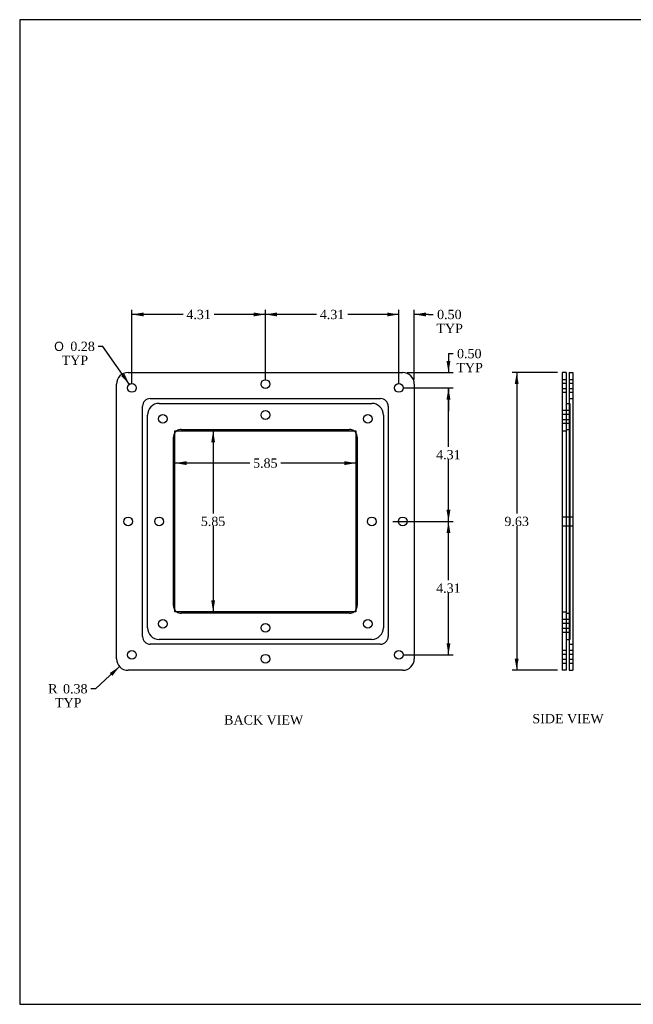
# Model space of a CAD drawing. Header units: inches. Extents: x 0.1 to 47.9, y -0.3 to 31.9.
# Tile 1 of 3: x 0.1 to 19.9, y 0.1 to 31.9. Entities that reach past the tile are written whole.
import ezdxf
from ezdxf.enums import TextEntityAlignment as Align
from ezdxf.lldxf.tags import DXFTag

# ---------------------------------------------------------------- set-up
doc = ezdxf.new("R2010")
doc.units = ezdxf.units.IN
doc.header["$MEASUREMENT"] = 0
for name, color, linetype in [('COM70679-3', 7, 'Continuous'), ('Default', 7, 'Continuous'), ('GSK10437', 7, 'Continuous'), ('GSK10522', 7, 'Continuous')]:
    doc.layers.add(name, color=color, linetype=linetype)
doc.styles.add('SEACAD_Solid_Edge_ANSI1_Symbols', font='txt')
doc.styles.add('SEACAD_Times_New_Roman', font='times.ttf')
tags = doc.linetypes.add('HIDDEN2', pattern=[0.1875, 0.125, -0.0625]).pattern_tags.tags
tags[6:7] = [DXFTag(74, 4), DXFTag(75, 0), DXFTag(340, '0'), DXFTag(46, 0.0), DXFTag(50, 0.0), DXFTag(44, 0.0), DXFTag(45, 0.0)]
tags[4:5] = [DXFTag(74, 4), DXFTag(75, 0), DXFTag(340, '0'), DXFTag(46, 0.0), DXFTag(50, 0.0), DXFTag(44, 0.0), DXFTag(45, 0.0)]
doc.dimstyles.new('HAMMOND_(STH_-_48x32)', dxfattribs={"dimtxt": 0.3, "dimasz": 0.375, "dimexe": 0.15, "dimexo": 0.15, "dimgap": 0.075, "dimtad": 0, "dimtih": 1, "dimtoh": 1, "dimzin": 0, "dimdsep": 46, "dimtxsty": 'SEACAD_Times_New_Roman', "dimblk1": '_SE_FILLED', "dimblk2": '_SE_FILLED', "dimsah": 1, "dimcen": 0.15, "dimadec": 0, "dimazin": 0, "dimtfac": 0.8, "dimtofl": 0, "dimtmove": 0, "dimatfit": 3, "dimfxl": 1, "dimtolj": 1, "dimtzin": 0, "dimarcsym": 0})

# ---------------------------------------------------------------- blocks, each defined once
blk = doc.blocks.new('SE3')
at = {"layer": 'COM70679-3', "color": 7, "linetype": 'Continuous'}
for p, q in [((17.632, 20.505), (17.632, 20.13)), ((17.757, 20.505), (17.632, 20.505)), ((17.757, 20.505), (17.757, 20.13)), ((17.632, 20.13), (17.632, 11.255)), ((17.757, 20.13), (17.757, 11.255)), ((17.632, 11.255), (17.632, 10.88)), ((17.757, 11.255), (17.757, 10.88)), ((17.757, 10.88), (17.632, 10.88))]:
    blk.add_line(p, q, dxfattribs=at)
at = {"layer": 'COM70679-3', "color": 7, "linetype": 'HIDDEN2'}
for p, q in [((17.757, 20.271), (17.632, 20.271)), ((17.757, 20.146), (17.632, 20.146)), ((17.632, 19.99), (17.757, 19.99)), ((17.632, 19.865), (17.757, 19.865)), ((17.757, 19.271), (17.632, 19.271)), ((17.757, 19.146), (17.632, 19.146)), ((17.632, 18.99), (17.757, 18.99)), ((17.632, 18.865), (17.757, 18.865)), ((17.632, 18.618), (17.757, 18.618)), ((17.757, 15.833), (17.632, 15.833)), ((17.632, 15.552), (17.757, 15.552)), ((17.632, 12.768), (17.757, 12.768)), ((17.757, 12.521), (17.632, 12.521)), ((17.757, 12.396), (17.632, 12.396)), ((17.632, 12.24), (17.757, 12.24)), ((17.632, 12.115), (17.757, 12.115)), ((17.757, 11.521), (17.632, 11.521)), ((17.757, 11.396), (17.632, 11.396)), ((17.632, 11.24), (17.757, 11.24)), ((17.632, 11.115), (17.757, 11.115))]:
    blk.add_line(p, q, dxfattribs=at)
at = {"layer": 'GSK10437', "color": 7, "linetype": 'Continuous'}
for p, q in [((17.757, 19.505), (17.857, 19.505)), ((17.757, 11.88), (17.857, 11.88))]:
    blk.add_line(p, q, dxfattribs=at)
at = {"layer": 'GSK10437', "color": 7, "linetype": 'HIDDEN2'}
for p, q in [((17.857, 19.505), (17.882, 19.505)), ((17.882, 19.505), (17.882, 19.13)), ((17.882, 19.271), (17.757, 19.271)), ((17.882, 19.146), (17.757, 19.146)), ((17.882, 19.13), (17.882, 12.255)), ((17.757, 18.99), (17.882, 18.99)), ((17.757, 18.865), (17.882, 18.865)), ((17.757, 18.662), (17.882, 18.662)), ((17.857, 15.833), (17.757, 15.833)), ((17.757, 15.552), (17.857, 15.552)), ((17.757, 12.723), (17.882, 12.723)), ((17.882, 12.521), (17.757, 12.521)), ((17.882, 12.396), (17.757, 12.396)), ((17.757, 12.24), (17.882, 12.24)), ((17.757, 12.115), (17.882, 12.115)), ((17.882, 12.255), (17.882, 11.88)), ((17.857, 11.88), (17.882, 11.88))]:
    blk.add_line(p, q, dxfattribs=at)
at = {"layer": 'GSK10522', "color": 7, "linetype": 'Continuous'}
for p, q in [((17.857, 20.505), (17.857, 20.13)), ((17.857, 20.505), (17.982, 20.505)), ((17.982, 20.505), (17.982, 20.13)), ((17.857, 20.13), (17.857, 11.255)), ((17.982, 20.13), (17.982, 11.255)), ((17.857, 11.255), (17.857, 10.88)), ((17.982, 11.255), (17.982, 10.88)), ((17.857, 10.88), (17.982, 10.88))]:
    blk.add_line(p, q, dxfattribs=at)
at = {"layer": 'GSK10522', "color": 7, "linetype": 'HIDDEN2'}
for p, q in [((17.982, 20.271), (17.857, 20.271)), ((17.982, 20.146), (17.857, 20.146)), ((17.857, 19.99), (17.982, 19.99)), ((17.857, 19.865), (17.982, 19.865)), ((17.857, 19.662), (17.982, 19.662)), ((17.982, 15.833), (17.857, 15.833)), ((17.857, 15.552), (17.982, 15.552)), ((17.857, 11.723), (17.982, 11.723)), ((17.982, 11.521), (17.857, 11.521)), ((17.982, 11.396), (17.857, 11.396)), ((17.857, 11.24), (17.982, 11.24)), ((17.857, 11.115), (17.982, 11.115))]:
    blk.add_line(p, q, dxfattribs=at)
blk = doc.blocks.new('SE7')
at = {"layer": 'COM70679-3', "color": 7, "linetype": 'Continuous'}
for p, q in [((3.603, 20.505), (12.478, 20.505)), ((3.228, 11.255), (3.228, 20.13)), ((12.853, 20.13), (12.853, 11.255)), ((5.116, 18.618), (10.966, 18.618)), ((5.116, 12.768), (5.116, 18.618)), ((10.966, 18.618), (10.966, 12.768)), ((10.966, 12.768), (5.116, 12.768)), ((12.478, 10.88), (3.603, 10.88))]:
    blk.add_line(p, q, dxfattribs=at)
for centre in [(3.728, 20.005), (8.041, 20.13), (12.353, 20.005), (4.728, 19.005), (8.041, 19.13), (11.353, 19.005), (3.603, 15.693), (4.603, 15.693), (11.478, 15.693), (12.478, 15.693), (4.728, 12.38), (11.353, 12.38), (8.041, 12.255), (3.728, 11.38), (12.353, 11.38), (8.041, 11.255)]:
    blk.add_circle(centre, 0.141, dxfattribs=at)
for centre, start, end in [((3.603, 20.13), 90, 180), ((12.478, 20.13), 0, 90), ((3.603, 11.255), 180, 270), ((12.478, 11.255), 270, 0)]:
    blk.add_arc(centre, 0.375, start, end, dxfattribs=at)
at = {"layer": 'GSK10437', "color": 7, "linetype": 'HIDDEN2'}
for p, q in [((4.603, 19.505), (11.478, 19.505)), ((4.228, 12.255), (4.228, 19.13)), ((11.853, 19.13), (11.853, 12.255)), ((5.321, 18.662), (10.76, 18.662)), ((5.071, 12.973), (5.071, 18.412)), ((11.01, 18.412), (11.01, 12.973)), ((10.76, 12.723), (5.321, 12.723)), ((11.478, 11.88), (4.603, 11.88))]:
    blk.add_line(p, q, dxfattribs=at)
for centre, radius, start, end in [((4.603, 19.13), 0.375, 90, 180), ((11.478, 19.13), 0.375, 0, 90), ((5.321, 18.412), 0.25, 145.2855, 180), ((5.321, 18.412), 0.25, 90, 124.7145), ((10.76, 18.412), 0.25, 55.2855, 90), ((10.76, 18.412), 0.25, 0, 34.7145), ((5.321, 12.973), 0.25, 180, 214.7145), ((5.321, 12.973), 0.25, 235.2855, 270), ((10.76, 12.973), 0.25, 270, 304.7145), ((10.76, 12.973), 0.25, 325.2855, 360), ((4.603, 12.255), 0.375, 180, 270), ((11.478, 12.255), 0.375, 270, 0)]:
    blk.add_arc(centre, radius, start, end, dxfattribs=at)
at = {"layer": 'GSK10437', "color": 7, "linetype": 'Continuous'}
for centre, start, end in [((5.321, 18.412), 124.7145, 145.2855), ((10.76, 18.412), 34.7145, 55.2855), ((5.321, 12.973), 214.7145, 235.2855), ((10.76, 12.973), 304.7145, 325.2855)]:
    blk.add_arc(centre, 0.25, start, end, dxfattribs=at)
at = {"layer": 'GSK10522', "color": 7, "linetype": 'HIDDEN2'}
for p, q in [((4.071, 11.973), (4.071, 19.412)), ((4.321, 19.662), (11.76, 19.662)), ((12.01, 19.412), (12.01, 11.973)), ((11.76, 11.723), (4.321, 11.723))]:
    blk.add_line(p, q, dxfattribs=at)
for centre, start, end in [((4.321, 19.412), 90, 180), ((11.76, 19.412), 0, 90), ((4.321, 11.973), 180, 270), ((11.76, 11.973), 270, 0)]:
    blk.add_arc(centre, 0.25, start, end, dxfattribs=at)
blk = doc.blocks.new('DMBLK241')
at = {"layer": 'Default', "linetype": 'Continuous', "transparency": 16777216}
for points in [[(5.491, 17.513), (5.491, 17.638), (5.116, 17.576)], [(10.591, 17.513), (10.966, 17.576), (10.591, 17.638)]]:
    blk.add_hatch(color=7, dxfattribs=at).paths.add_polyline_path(points)
at = {"layer": 'Default', "color": 7, "linetype": 'Continuous', "transparency": 16777216}
for p, q in [((7.537, 17.576), (5.116, 17.576)), ((10.966, 17.576), (8.544, 17.576))]:
    blk.add_line(p, q, dxfattribs=at)
at = {"layer": 'Default', "color": 7, "linetype": 'Continuous', "transparency": 16777216, "style": 'SEACAD_Times_New_Roman'}
blk.add_text('5.85', height=0.3, dxfattribs=at).set_placement((7.642, 17.726), align=Align.TOP_LEFT)
blk = doc.blocks.new('_SE_FILLED')
at = {"color": 0}
blk.add_line((0, 0), (-1, 0), dxfattribs=at)
blk.add_solid([(0, 0), (-1, -0.1665), (-1, 0.1665), (0, 0)], dxfattribs=at)
blk = doc.blocks.new('DMBLK242')
at = {"layer": 'Default', "linetype": 'Continuous', "transparency": 16777216}
for points in [[(6.289, 18.243), (6.414, 18.243), (6.351, 18.618)], [(6.289, 13.143), (6.351, 12.768), (6.414, 13.143)]]:
    blk.add_hatch(color=7, dxfattribs=at).paths.add_polyline_path(points)
at = {"layer": 'Default', "color": 7, "linetype": 'Continuous', "transparency": 16777216}
for p, q in [((6.351, 18.618), (6.351, 15.948)), ((6.351, 15.543), (6.351, 12.768))]:
    blk.add_line(p, q, dxfattribs=at)
at = {"layer": 'Default', "color": 7, "linetype": 'Continuous', "transparency": 16777216, "style": 'SEACAD_Times_New_Roman'}
blk.add_text('5.85', height=0.3, dxfattribs=at).set_placement((5.953, 15.843), align=Align.TOP_LEFT)
blk = doc.blocks.new('DMBLK243')
at = {"layer": 'Default', "linetype": 'Continuous', "transparency": 16777216}
for points in [[(11.978, 22.442), (11.978, 22.317), (12.353, 22.379)], [(13.228, 22.442), (12.853, 22.379), (13.228, 22.317)]]:
    blk.add_hatch(color=7, dxfattribs=at).paths.add_polyline_path(points)
at = {"layer": 'Default', "color": 7, "linetype": 'Continuous', "transparency": 16777216}
for p, q in [((12.353, 22.379), (11.603, 22.379)), ((12.353, 20.155), (12.353, 22.529)), ((12.853, 20.28), (12.853, 22.529)), ((13.313, 22.379), (12.853, 22.379)), ((13.313, 22.379), (13.463, 22.379))]:
    blk.add_line(p, q, dxfattribs=at)
at = {"layer": 'Default', "color": 7, "linetype": 'Continuous', "transparency": 16777216, "style": 'SEACAD_Times_New_Roman'}
for s, p in [('0.50', (13.59, 22.529)), ('TYP', (13.568, 22.079))]:
    blk.add_text(s, height=0.3, dxfattribs=at).set_placement(p, align=Align.TOP_LEFT)
blk = doc.blocks.new('DMBLK244')
at = {"layer": 'Default', "linetype": 'Continuous', "transparency": 16777216}
for points in [[(8.416, 22.442), (8.041, 22.379), (8.416, 22.317)], [(11.978, 22.442), (11.978, 22.317), (12.353, 22.379)]]:
    blk.add_hatch(color=7, dxfattribs=at).paths.add_polyline_path(points)
at = {"layer": 'Default', "color": 7, "linetype": 'Continuous', "transparency": 16777216}
for p, q in [((8.041, 20.28), (8.041, 22.529)), ((9.694, 22.379), (8.041, 22.379)), ((12.353, 22.379), (10.7, 22.379)), ((12.353, 20.155), (12.353, 22.529))]:
    blk.add_line(p, q, dxfattribs=at)
at = {"layer": 'Default', "color": 7, "linetype": 'Continuous', "transparency": 16777216, "style": 'SEACAD_Times_New_Roman'}
blk.add_text('4.31', height=0.3, dxfattribs=at).set_placement((9.799, 22.529), align=Align.TOP_LEFT)
blk = doc.blocks.new('DMBLK245')
at = {"layer": 'Default', "linetype": 'Continuous', "transparency": 16777216}
for points in [[(4.103, 22.442), (3.728, 22.379), (4.103, 22.317)], [(7.666, 22.442), (7.666, 22.317), (8.041, 22.379)]]:
    blk.add_hatch(color=7, dxfattribs=at).paths.add_polyline_path(points)
at = {"layer": 'Default', "color": 7, "linetype": 'Continuous', "transparency": 16777216}
for p, q in [((3.728, 20.155), (3.728, 22.529)), ((5.381, 22.379), (3.728, 22.379)), ((8.041, 22.379), (6.387, 22.379)), ((8.041, 20.28), (8.041, 22.529))]:
    blk.add_line(p, q, dxfattribs=at)
at = {"layer": 'Default', "color": 7, "linetype": 'Continuous', "transparency": 16777216, "style": 'SEACAD_Times_New_Roman'}
blk.add_text('4.31', height=0.3, dxfattribs=at).set_placement((5.486, 22.529), align=Align.TOP_LEFT)
blk = doc.blocks.new('DMBLK246')
at = {"layer": 'Default', "linetype": 'Continuous', "transparency": 16777216}
for points in [[(14.02, 20.88), (13.895, 20.88), (13.958, 20.505)], [(14.02, 19.63), (13.958, 20.005), (13.895, 19.63)]]:
    blk.add_hatch(color=7, dxfattribs=at).paths.add_polyline_path(points)
at = {"layer": 'Default', "color": 7, "linetype": 'Continuous', "transparency": 16777216}
for p, q in [((13.958, 21.114), (14.108, 21.114)), ((13.958, 21.114), (13.958, 20.505)), ((12.628, 20.505), (14.108, 20.505)), ((12.503, 20.005), (14.108, 20.005)), ((13.958, 20.005), (13.958, 19.255))]:
    blk.add_line(p, q, dxfattribs=at)
at = {"layer": 'Default', "color": 7, "linetype": 'Continuous', "transparency": 16777216, "style": 'SEACAD_Times_New_Roman'}
for s, p in [('0.50', (14.234, 21.264)), ('TYP', (14.213, 20.814))]:
    blk.add_text(s, height=0.3, dxfattribs=at).set_placement(p, align=Align.TOP_LEFT)
blk = doc.blocks.new('DMBLK247')
at = {"layer": 'Default', "linetype": 'Continuous', "transparency": 16777216}
for points in [[(14.02, 15.318), (13.958, 15.693), (13.895, 15.318)], [(14.02, 11.755), (13.895, 11.755), (13.958, 11.38)]]:
    blk.add_hatch(color=7, dxfattribs=at).paths.add_polyline_path(points)
at = {"layer": 'Default', "color": 7, "linetype": 'Continuous', "transparency": 16777216}
for p, q in [((12.16, 15.693), (14.108, 15.693)), ((13.958, 13.791), (13.958, 15.693)), ((13.958, 11.38), (13.958, 13.386)), ((12.503, 11.38), (14.108, 11.38))]:
    blk.add_line(p, q, dxfattribs=at)
at = {"layer": 'Default', "color": 7, "linetype": 'Continuous', "transparency": 16777216, "style": 'SEACAD_Times_New_Roman'}
blk.add_text('4.31', height=0.3, dxfattribs=at).set_placement((13.559, 13.686), align=Align.TOP_LEFT)
blk = doc.blocks.new('DMBLK248')
at = {"layer": 'Default', "linetype": 'Continuous', "transparency": 16777216}
for points in [[(14.02, 19.63), (13.958, 20.005), (13.895, 19.63)], [(14.02, 16.068), (13.895, 16.068), (13.958, 15.693)]]:
    blk.add_hatch(color=7, dxfattribs=at).paths.add_polyline_path(points)
at = {"layer": 'Default', "color": 7, "linetype": 'Continuous', "transparency": 16777216}
for p, q in [((12.503, 20.005), (14.108, 20.005)), ((13.958, 18.104), (13.958, 20.005)), ((13.958, 15.693), (13.958, 17.699)), ((12.16, 15.693), (14.108, 15.693))]:
    blk.add_line(p, q, dxfattribs=at)
at = {"layer": 'Default', "color": 7, "linetype": 'Continuous', "transparency": 16777216, "style": 'SEACAD_Times_New_Roman'}
blk.add_text('4.31', height=0.3, dxfattribs=at).set_placement((13.559, 17.999), align=Align.TOP_LEFT)
blk = doc.blocks.new('DMBLK249')
at = {"layer": 'Default', "linetype": 'Continuous', "transparency": 16777216}
blk.add_hatch(color=7, dxfattribs=at).paths.add_polyline_path([(3.381, 20.392), (3.647, 20.12), (3.484, 20.463)])
at = {"layer": 'Default', "color": 7, "linetype": 'Continuous', "transparency": 16777216}
for p, q in [((2.787, 21.349), (2.637, 21.349)), ((3.647, 20.12), (2.787, 21.349))]:
    blk.add_line(p, q, dxfattribs=at)
for s, style, p in [('O', 'SEACAD_Solid_Edge_ANSI1_Symbols', (1.214, 21.499)), ('0.28', 'SEACAD_Times_New_Roman', (1.736, 21.499)), ('TYP', 'SEACAD_Times_New_Roman', (1.454, 21.049))]:
    blk.add_text(s, height=0.3, dxfattribs=dict(at, style=style)).set_placement(p, align=Align.TOP_LEFT)
blk = doc.blocks.new('DMBLK250')
at = {"layer": 'Default', "linetype": 'Continuous', "transparency": 16777216}
blk.add_hatch(color=7, dxfattribs=at).paths.add_polyline_path([(3.094, 10.7), (3.327, 11.001), (3.01, 10.792)])
at = {"layer": 'Default', "color": 7, "linetype": 'Continuous', "transparency": 16777216}
for p, q in [((3.327, 11.001), (2.551, 10.284)), ((2.551, 10.284), (2.401, 10.284))]:
    blk.add_line(p, q, dxfattribs=at)
at = {"layer": 'Default', "color": 7, "linetype": 'Continuous', "transparency": 16777216, "style": 'SEACAD_Times_New_Roman'}
for s, p in [('R', (1.021, 10.434)), ('0.38', (1.5, 10.434)), ('TYP', (1.239, 9.984))]:
    blk.add_text(s, height=0.3, dxfattribs=at).set_placement(p, align=Align.TOP_LEFT)
blk = doc.blocks.new('DMBLK252')
at = {"layer": 'Default', "linetype": 'Continuous', "transparency": 16777216}
for points in [[(16.1, 20.13), (16.225, 20.13), (16.163, 20.505)], [(16.1, 11.255), (16.163, 10.88), (16.225, 11.255)]]:
    blk.add_hatch(color=7, dxfattribs=at).paths.add_polyline_path(points)
at = {"layer": 'Default', "color": 7, "linetype": 'Continuous', "transparency": 16777216}
for p, q in [((17.482, 20.505), (16.013, 20.505)), ((16.163, 20.505), (16.163, 15.948)), ((16.163, 15.543), (16.163, 10.88)), ((17.482, 10.88), (16.013, 10.88))]:
    blk.add_line(p, q, dxfattribs=at)
at = {"layer": 'Default', "color": 7, "linetype": 'Continuous', "transparency": 16777216, "style": 'SEACAD_Times_New_Roman'}
blk.add_text('9.63', height=0.3, dxfattribs=at).set_placement((15.765, 15.843), align=Align.TOP_LEFT)
blk = doc.blocks.new('BORDER')
at = {"layer": 'Default', "color": 7, "linetype": 'Continuous'}
for p, q in [((0, 27.86), (-41.86, 27.86)), ((-41.86, 27.86), (-41.86, 0)), ((-41.86, 0), (0, 0))]:
    blk.add_line(p, q, dxfattribs=at)

msp = doc.modelspace()

# ---------------------------------------------------------------- block references
at = {"layer": 'Default', "color": 7, "xscale": 1.142, "yscale": 1.142, "zscale": 1.142}
msp.add_blockref('BORDER', (47.903, 0.088), dxfattribs=at)
at = {"layer": 'Default'}
for name in ['SE7', 'SE3']:
    msp.add_blockref(name, (0, 0), dxfattribs=at)

# ---------------------------------------------------------------- texts
at = {"layer": 'Default', "color": 7, "linetype": 'Continuous', "style": 'SEACAD_Times_New_Roman'}
for s, p in [('BACK VIEW', (6.707, 9.427)), ('SIDE VIEW', (16.669, 9.469))]:
    msp.add_text(s, height=0.3, dxfattribs=at).set_placement(p, align=Align.TOP_LEFT)

# ---------------------------------------------------------------- dimensions: what is measured, and where the dimension line sits
at = {"layer": 'Default', "color": 7, "linetype": 'Continuous'}
for base, p1, p2, picture, middle in [((3.728, 22.379), (8.041, 20.13), (3.728, 20.005), 'DMBLK245', (5.884, 22.379)), ((8.041, 22.379), (12.353, 20.005), (8.041, 20.13), 'DMBLK244', (10.197, 22.379)), ((5.116, 17.576), (10.966, 18.618), (5.116, 18.618), 'DMBLK241', (8.041, 17.576))]:
    dim = msp.add_linear_dim(base=base, p1=p1, p2=p2, text='\\A1;<>', dimstyle='HAMMOND_(STH_-_48x32)', dxfattribs=at)
    dim.commit()
    dim.dimension.update_dxf_attribs({"geometry": picture, "text_midpoint": middle, "dimtype": 160})
dim = msp.add_linear_dim(base=(12.353, 22.379), p1=(12.853, 20.13), p2=(12.353, 20.005), text='\\A1;<>\\PTYP', dimstyle='HAMMOND_(STH_-_48x32)', override={"dimtmove": 1}, dxfattribs=at)
dim.commit()
dim.dimension.update_dxf_attribs({"geometry": 'DMBLK243', "text_midpoint": (13.463, 22.379), "dimtype": 160})
dim = msp.add_diameter_dim_2p(p1=(3.809, 19.89), p2=(3.647, 20.12), text='\\A1;<>\\PTYP', dimstyle='HAMMOND_(STH_-_48x32)', dxfattribs=at)
dim.commit()
dim.dimension.update_dxf_attribs({"geometry": 'DMBLK249', "text_midpoint": (2.637, 21.349), "dimtype": 163})
dim = msp.add_linear_dim(base=(13.958, 20.005), p1=(12.478, 20.505), p2=(12.353, 20.005), angle=90, text='\\A1;<>\\PTYP', dimstyle='HAMMOND_(STH_-_48x32)', override={"dimtmove": 1}, dxfattribs=at)
dim.commit()
dim.dimension.update_dxf_attribs({"geometry": 'DMBLK246', "text_midpoint": (14.108, 21.114), "dimtype": 160})
for base, p1, p2, angle, picture, middle, dimtype in [((16.162893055, 10.880140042), (17.632017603, 20.505140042), (17.757017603, 10.880140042), 90, 'DMBLK252', (16.162893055, 15.692639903), 160), ((13.958, 20.005), (12.01, 15.693), (12.353, 20.005), 90, 'DMBLK248', (13.958, 17.849), 160), ((6.351, 18.618), (10.966, 18.618), (10.966, 12.768), 270, 'DMBLK242', (6.351, 15.693), 161), ((13.958, 15.693), (12.353, 11.38), (12.01, 15.693), 90, 'DMBLK247', (13.958, 13.536), 160)]:
    dim = msp.add_linear_dim(base=base, p1=p1, p2=p2, angle=angle, text='\\A1;<>', dimstyle='HAMMOND_(STH_-_48x32)', dxfattribs=at)
    dim.commit()
    dim.dimension.update_dxf_attribs({"geometry": picture, "text_midpoint": middle, "dimtype": dimtype})
dim = msp.add_radius_dim(center=(3.603, 11.255), mpoint=(3.327, 11.001), text='\\A1;<>\\PTYP', dimstyle='HAMMOND_(STH_-_48x32)', dxfattribs=at)
dim.commit()
dim.dimension.update_dxf_attribs({"geometry": 'DMBLK250', "text_midpoint": (2.401, 10.284), "dimtype": 164})

doc.saveas('drawing.dxf')
